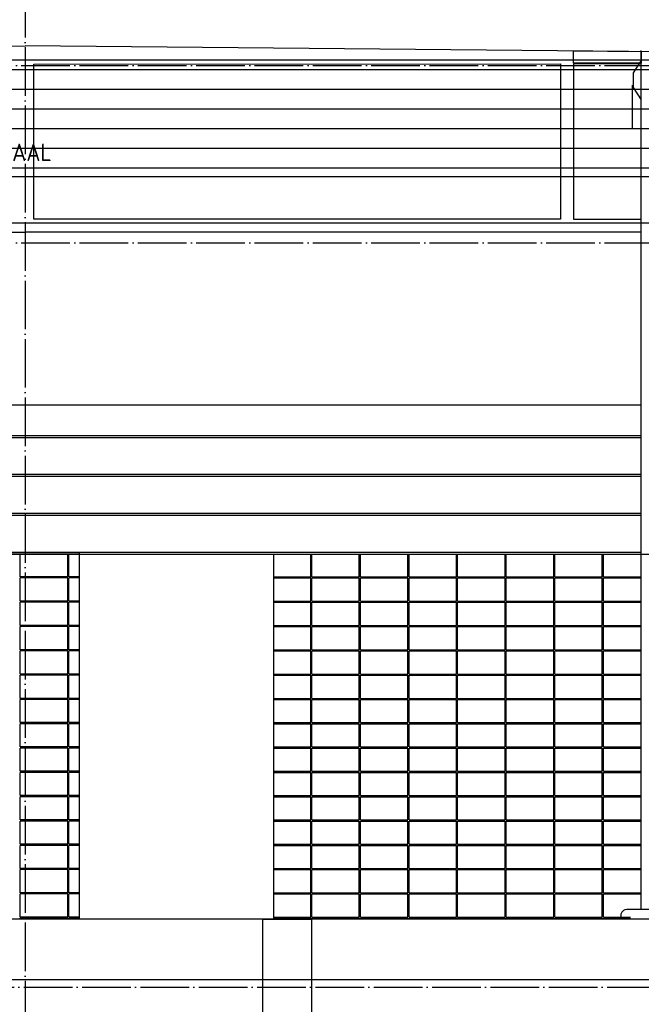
# Model space of a CAD drawing. Extents: x -37450 to 20409, y -12428 to 23550.
# Tile 23 of 55: x -20286 to -17088, y -7352 to -2288. Entities that reach past the tile are written whole.
import ezdxf

# ---------------------------------------------------------------- set-up
doc = ezdxf.new("R2010")
doc.units = 0
doc.header["$MEASUREMENT"] = 0
for name, pattern in [('DASHDOT', [300, 250, -25, 0, -25]), ('DASHED', [75, 50, -25]), ('DOT', [50, 0, -50])]:
    doc.linetypes.add(name, pattern=pattern)
for name, color, linetype in [('LAYER01', 7, 'CONTINUOUS'), ('LAYER107', 2, 'DOT'), ('LAYER23', 5, 'CONTINUOUS'), ('LAYER28', 1, 'CONTINUOUS'), ('LAYER56', 2, 'DASHED')]:
    doc.layers.add(name, color=color, linetype=linetype)
doc.styles.get("Standard").update_dxf_attribs({"font": 'isocp.shx'})

msp = doc.modelspace()

# ---------------------------------------------------------------- linework, layer by layer
at = {"layer": 'LAYER01', "color": 1, "linetype": 'DASHDOT'}
for p, q in [((-20258.25195, 4772.46895), (-20258.25195, -10757.59505)), ((-32582.25405, -2524.12605), (-3736.12745, -2524.12605)), ((-32582.25405, -3436.1252), (-3736.12745, -3436.1252)), ((-32582.25405, -5036.12635), (-3736.12745, -5036.12635)), ((-33169.5038, -7264.1266), (-4420.06415, -7264.1266))]:
    msp.add_line(p, q, dxfattribs=at)
at = {"layer": 'LAYER01', "color": 1, "linetype": 'Continuous'}
for p, q in [((-31269.4397, -2524.12605), (-20258.25195, -2422.1266)), ((-9270.0012, -2524.12605), (-20258.25195, -2422.1266)), ((-17436.5036, -2512.12635), (-17436.5036, -2448.25115)), ((-17436.5036, -2448.25115), (-17089.25325, -2452.3138)), ((-17089.25325, -2452.3138), (-17089.25325, -2512.12635)), ((-20213.25225, -2516.12455), (-17503.5034, -2514.96925)), ((-20213.25225, -2516.12455), (-17503.5034, -2514.96925)), ((-20213.25225, -3314.1247), (-20213.25225, -2516.12455)), ((-20213.25225, -3314.1247), (-20213.25225, -2516.12455)), ((-17503.5034, -2514.96925), (-17503.5034, -3314.1247)), ((-17503.5034, -2514.96925), (-17503.5034, -3314.1247)), ((-17503.5034, -2514.96925), (-17503.5034, -3314.1247)), ((-17089.25325, -2512.12635), (-17436.5036, -2512.12635)), ((-17436.5036, -2514.96925), (-17436.5036, -3314.1247)), ((-17436.5036, -2514.96925), (-17436.5036, -3314.1247)), ((-17089.25325, -2515.1251), (-17436.5036, -2514.96925)), ((-17089.25325, -3314.1247), (-17089.25325, -2515.1251)), ((-17134.25295, -2851.8297), (-17134.25295, -2625.1728)), ((-15136.37695, -3335.12535), (-37450, -3335.12535)), ((-17503.5034, -3314.1247), (-20213.25225, -3314.1247)), ((-17503.5034, -3314.1247), (-20213.25225, -3314.1247)), ((-17436.5036, -3314.1247), (-17089.25325, -3314.1247)), ((-23427.2537, -3381.1249), (-20258.25195, -3381.1249)), ((-17089.25325, -3381.1249), (-20258.25195, -3381.1249)), ((-17089.25325, -4270.1267), (-23427.2537, -4270.1267)), ((-17188.6902, -6877.845), (-17193.0664, -6888.0951)), ((-17180.8136, -6869.75175), (-17188.6902, -6877.845)), ((-17173.94105, -6866.00115), (-17180.8136, -6869.75175)), ((-17163.5025, -6864.1258), (-17173.94105, -6866.00115)), ((-17157.81405, -6864.1258), (-17163.5025, -6864.1258)), ((-16835.5026, -6864.1258), (-17157.81405, -6864.1258)), ((-17193.0664, -6888.0951), (-17193.5013, -6894.1246)), ((-17193.5013, -6894.1246), (-17193.5013, -6913.3438)), ((-15136.37695, -7225.12665), (-37450, -7225.12665))]:
    msp.add_line(p, q, dxfattribs=at)
at = {"layer": 'LAYER01', "color": 5, "linetype": 'Continuous'}
for p, q in [((-23427.2537, -4426.12455), (-17089.25325, -4426.12455)), ((-23427.2537, -4436.1252), (-17089.25325, -4436.1252)), ((-23427.2537, -4626.12495), (-17089.25325, -4626.12495)), ((-23427.2537, -4636.12555), (-17089.25325, -4636.12555)), ((-23427.2537, -4826.12535), (-17089.25325, -4826.12535)), ((-23427.2537, -4836.12595), (-17089.25325, -4836.12595)), ((-19980.5649, -5036.12635), (-23438.0661, -5036.12635)), ((-23427.2537, -5026.1257), (-17089.25325, -5026.1257)), ((-23427.2537, -5036.12635), (-17089.25325, -5036.12635)), ((-20283.25195, -5153.12655), (-20283.25195, -5036.12635)), ((-20039.25325, -5153.12655), (-20039.25325, -5036.12635)), ((-20033.2535, -5153.12655), (-20033.2535, -5036.12635)), ((-19980.5649, -5030.12655), (-19980.5649, -6913.3438)), ((-19980.5649, -5036.12635), (-18980.5649, -5036.12635)), ((-18980.5649, -5036.12635), (-18980.5649, -6913.3438)), ((-18980.5649, -5036.12635), (-18980.5649, -6913.3438)), ((-18980.5649, -5036.12635), (-17089.25325, -5036.12635)), ((-18789.2517, -5153.12655), (-18789.2517, -5036.12635)), ((-18783.25195, -5153.12655), (-18783.25195, -5036.12635)), ((-18539.25325, -5153.12655), (-18539.25325, -5036.12635)), ((-18533.2535, -5153.12655), (-18533.2535, -5036.12635)), ((-18289.2517, -5153.12655), (-18289.2517, -5036.12635)), ((-18283.25195, -5153.12655), (-18283.25195, -5036.12635)), ((-18039.25325, -5153.12655), (-18039.25325, -5036.12635)), ((-18033.25195, -5153.12655), (-18033.25195, -5036.12635)), ((-17789.25325, -5153.12655), (-17789.25325, -5036.12635)), ((-17783.25195, -5153.12655), (-17783.25195, -5036.12635)), ((-17539.25325, -5153.12655), (-17539.25325, -5036.12635)), ((-17533.25195, -5153.12655), (-17533.25195, -5036.12635)), ((-17289.2517, -5153.12655), (-17289.2517, -5036.12635)), ((-17283.25195, -5153.12655), (-17283.25195, -5036.12635)), ((-20039.25325, -5153.12655), (-20283.25195, -5153.12655)), ((-20283.25195, -5278.1254), (-20283.25195, -5159.1263)), ((-20039.25325, -5159.1263), (-20283.25195, -5159.1263)), ((-20039.25325, -5278.1254), (-20039.25325, -5159.1263)), ((-19980.5649, -5153.12655), (-20033.2535, -5153.12655)), ((-20033.2535, -5278.1254), (-20033.2535, -5159.1263)), ((-19980.5649, -5159.1263), (-20033.2535, -5159.1263)), ((-18980.5649, -5153.12655), (-18789.2517, -5153.12655)), ((-18980.5649, -5159.1263), (-18789.2517, -5159.1263)), ((-18789.2517, -5278.1254), (-18789.2517, -5159.1263)), ((-18783.25195, -5153.12655), (-18539.25325, -5153.12655)), ((-18783.25195, -5278.1254), (-18783.25195, -5159.1263)), ((-18783.25195, -5159.1263), (-18539.25325, -5159.1263)), ((-18539.25325, -5278.1254), (-18539.25325, -5159.1263)), ((-18533.2535, -5153.12655), (-18289.2517, -5153.12655)), ((-18533.2535, -5159.1263), (-18289.2517, -5159.1263)), ((-18533.2535, -5278.1254), (-18533.2535, -5159.1263)), ((-18289.2517, -5278.1254), (-18289.2517, -5159.1263)), ((-18283.25195, -5153.12655), (-18039.25325, -5153.12655)), ((-18283.25195, -5159.1263), (-18039.25325, -5159.1263)), ((-18283.25195, -5278.1254), (-18283.25195, -5159.1263)), ((-18039.25325, -5278.1254), (-18039.25325, -5159.1263)), ((-18033.25195, -5153.12655), (-17789.25325, -5153.12655)), ((-18033.25195, -5159.1263), (-17789.25325, -5159.1263)), ((-18033.25195, -5278.1254), (-18033.25195, -5159.1263)), ((-17789.25325, -5278.1254), (-17789.25325, -5159.1263)), ((-17783.25195, -5153.12655), (-17539.25325, -5153.12655)), ((-17783.25195, -5159.1263), (-17539.25325, -5159.1263)), ((-17783.25195, -5278.1254), (-17783.25195, -5159.1263)), ((-17539.25325, -5278.1254), (-17539.25325, -5159.1263)), ((-17533.25195, -5153.12655), (-17289.2517, -5153.12655)), ((-17533.25195, -5159.1263), (-17289.2517, -5159.1263)), ((-17533.25195, -5278.1254), (-17533.25195, -5159.1263)), ((-17289.2517, -5278.1254), (-17289.2517, -5159.1263)), ((-17283.25195, -5153.12655), (-17089.25325, -5153.12655)), ((-17283.25195, -5159.1263), (-17089.25325, -5159.1263)), ((-17283.25195, -5278.1254), (-17283.25195, -5159.1263)), ((-20039.25325, -5278.1254), (-20283.25195, -5278.1254)), ((-20283.25195, -5403.1246), (-20283.25195, -5284.1255)), ((-20039.25325, -5284.1255), (-20283.25195, -5284.1255)), ((-20039.25325, -5403.1246), (-20039.25325, -5284.1255)), ((-19980.5649, -5278.1254), (-20033.2535, -5278.1254)), ((-20033.2535, -5403.1246), (-20033.2535, -5284.1255)), ((-19980.5649, -5284.1255), (-20033.2535, -5284.1255)), ((-18980.5649, -5278.1254), (-18789.2517, -5278.1254)), ((-18980.5649, -5284.1255), (-18789.2517, -5284.1255)), ((-18789.2517, -5403.1246), (-18789.2517, -5284.1255)), ((-18783.25195, -5278.1254), (-18539.25325, -5278.1254)), ((-18783.25195, -5403.1246), (-18783.25195, -5284.1255)), ((-18783.25195, -5284.1255), (-18539.25325, -5284.1255)), ((-18539.25325, -5403.1246), (-18539.25325, -5284.1255)), ((-18533.2535, -5278.1254), (-18289.2517, -5278.1254)), ((-18533.2535, -5284.1255), (-18289.2517, -5284.1255)), ((-18533.2535, -5403.1246), (-18533.2535, -5284.1255)), ((-18289.2517, -5403.1246), (-18289.2517, -5284.1255)), ((-18283.25195, -5278.1254), (-18039.25325, -5278.1254)), ((-18283.25195, -5284.1255), (-18039.25325, -5284.1255)), ((-18283.25195, -5403.1246), (-18283.25195, -5284.1255)), ((-18039.25325, -5403.1246), (-18039.25325, -5284.1255)), ((-18033.25195, -5278.1254), (-17789.25325, -5278.1254)), ((-18033.25195, -5284.1255), (-17789.25325, -5284.1255)), ((-18033.25195, -5403.1246), (-18033.25195, -5284.1255)), ((-17789.25325, -5403.1246), (-17789.25325, -5284.1255)), ((-17783.25195, -5278.1254), (-17539.25325, -5278.1254)), ((-17783.25195, -5284.1255), (-17539.25325, -5284.1255)), ((-17783.25195, -5403.1246), (-17783.25195, -5284.1255)), ((-17539.25325, -5403.1246), (-17539.25325, -5284.1255)), ((-17533.25195, -5278.1254), (-17289.2517, -5278.1254)), ((-17533.25195, -5284.1255), (-17289.2517, -5284.1255)), ((-17533.25195, -5403.1246), (-17533.25195, -5284.1255)), ((-17289.2517, -5403.1246), (-17289.2517, -5284.1255)), ((-17283.25195, -5278.1254), (-17089.25325, -5278.1254)), ((-17283.25195, -5284.1255), (-17089.25325, -5284.1255)), ((-17283.25195, -5403.1246), (-17283.25195, -5284.1255)), ((-20039.25325, -5403.1246), (-20283.25195, -5403.1246)), ((-20283.25195, -5528.12615), (-20283.25195, -5409.12705)), ((-20039.25325, -5409.12705), (-20283.25195, -5409.12705)), ((-20039.25325, -5528.12615), (-20039.25325, -5409.12705)), ((-19980.5649, -5403.1246), (-20033.2535, -5403.1246)), ((-20033.2535, -5528.12615), (-20033.2535, -5409.12705)), ((-19980.5649, -5409.12705), (-20033.2535, -5409.12705)), ((-18980.5649, -5403.1246), (-18789.2517, -5403.1246)), ((-18980.5649, -5409.12705), (-18789.2517, -5409.12705)), ((-18789.2517, -5528.12615), (-18789.2517, -5409.12705)), ((-18783.25195, -5403.1246), (-18539.25325, -5403.1246)), ((-18783.25195, -5528.12615), (-18783.25195, -5409.12705)), ((-18783.25195, -5409.12705), (-18539.25325, -5409.12705)), ((-18539.25325, -5528.12615), (-18539.25325, -5409.12705)), ((-18533.2535, -5403.1246), (-18289.2517, -5403.1246)), ((-18533.2535, -5409.12705), (-18289.2517, -5409.12705)), ((-18533.2535, -5528.12615), (-18533.2535, -5409.12705)), ((-18289.2517, -5528.12615), (-18289.2517, -5409.12705)), ((-18283.25195, -5403.1246), (-18039.25325, -5403.1246)), ((-18283.25195, -5409.12705), (-18039.25325, -5409.12705)), ((-18283.25195, -5528.12615), (-18283.25195, -5409.12705)), ((-18039.25325, -5528.12615), (-18039.25325, -5409.12705)), ((-18033.25195, -5403.1246), (-17789.25325, -5403.1246)), ((-18033.25195, -5409.12705), (-17789.25325, -5409.12705)), ((-18033.25195, -5528.12615), (-18033.25195, -5409.12705)), ((-17789.25325, -5528.12615), (-17789.25325, -5409.12705)), ((-17783.25195, -5403.1246), (-17539.25325, -5403.1246)), ((-17783.25195, -5409.12705), (-17539.25325, -5409.12705)), ((-17783.25195, -5528.12615), (-17783.25195, -5409.12705)), ((-17539.25325, -5528.12615), (-17539.25325, -5409.12705)), ((-17533.25195, -5403.1246), (-17289.2517, -5403.1246)), ((-17533.25195, -5409.12705), (-17289.2517, -5409.12705)), ((-17533.25195, -5528.12615), (-17533.25195, -5409.12705)), ((-17289.2517, -5528.12615), (-17289.2517, -5409.12705)), ((-17283.25195, -5403.1246), (-17089.25325, -5403.1246)), ((-17283.25195, -5409.12705), (-17089.25325, -5409.12705)), ((-17283.25195, -5528.12615), (-17283.25195, -5409.12705)), ((-20039.25325, -5528.12615), (-20283.25195, -5528.12615)), ((-20283.25195, -5653.125), (-20283.25195, -5534.1259)), ((-20039.25325, -5534.1259), (-20283.25195, -5534.1259)), ((-20039.25325, -5653.125), (-20039.25325, -5534.1259)), ((-19980.5649, -5528.12615), (-20033.2535, -5528.12615)), ((-20033.2535, -5653.125), (-20033.2535, -5534.1259)), ((-19980.5649, -5534.1259), (-20033.2535, -5534.1259)), ((-18980.5649, -5528.12615), (-18789.2517, -5528.12615)), ((-18980.5649, -5534.1259), (-18789.2517, -5534.1259)), ((-18789.2517, -5653.125), (-18789.2517, -5534.1259)), ((-18783.25195, -5528.12615), (-18539.25325, -5528.12615)), ((-18783.25195, -5653.125), (-18783.25195, -5534.1259)), ((-18783.25195, -5534.1259), (-18539.25325, -5534.1259)), ((-18539.25325, -5653.125), (-18539.25325, -5534.1259)), ((-18533.2535, -5528.12615), (-18289.2517, -5528.12615)), ((-18533.2535, -5534.1259), (-18289.2517, -5534.1259)), ((-18533.2535, -5653.125), (-18533.2535, -5534.1259)), ((-18289.2517, -5653.125), (-18289.2517, -5534.1259)), ((-18283.25195, -5528.12615), (-18039.25325, -5528.12615)), ((-18283.25195, -5534.1259), (-18039.25325, -5534.1259)), ((-18283.25195, -5653.125), (-18283.25195, -5534.1259)), ((-18039.25325, -5653.125), (-18039.25325, -5534.1259)), ((-18033.25195, -5528.12615), (-17789.25325, -5528.12615)), ((-18033.25195, -5534.1259), (-17789.25325, -5534.1259)), ((-18033.25195, -5653.125), (-18033.25195, -5534.1259)), ((-17789.25325, -5653.125), (-17789.25325, -5534.1259)), ((-17783.25195, -5528.12615), (-17539.25325, -5528.12615)), ((-17783.25195, -5534.1259), (-17539.25325, -5534.1259)), ((-17783.25195, -5653.125), (-17783.25195, -5534.1259)), ((-17539.25325, -5653.125), (-17539.25325, -5534.1259)), ((-17533.25195, -5528.12615), (-17289.2517, -5528.12615)), ((-17533.25195, -5534.1259), (-17289.2517, -5534.1259)), ((-17533.25195, -5653.125), (-17533.25195, -5534.1259)), ((-17289.2517, -5653.125), (-17289.2517, -5534.1259)), ((-17283.25195, -5528.12615), (-17089.25325, -5528.12615)), ((-17283.25195, -5534.1259), (-17089.25325, -5534.1259)), ((-17283.25195, -5653.125), (-17283.25195, -5534.1259)), ((-20039.25325, -5653.125), (-20283.25195, -5653.125)), ((-20283.25195, -5778.12655), (-20283.25195, -5659.12515)), ((-20039.25325, -5659.12515), (-20283.25195, -5659.12515)), ((-20039.25325, -5778.12655), (-20039.25325, -5659.12515)), ((-19980.5649, -5653.125), (-20033.2535, -5653.125)), ((-20033.2535, -5778.12655), (-20033.2535, -5659.12515)), ((-19980.5649, -5659.12515), (-20033.2535, -5659.12515)), ((-18980.5649, -5653.125), (-18789.2517, -5653.125)), ((-18980.5649, -5659.12515), (-18789.2517, -5659.12515)), ((-18789.2517, -5778.12655), (-18789.2517, -5659.12515)), ((-18783.25195, -5653.125), (-18539.25325, -5653.125)), ((-18783.25195, -5778.12655), (-18783.25195, -5659.12515)), ((-18783.25195, -5659.12515), (-18539.25325, -5659.12515)), ((-18539.25325, -5778.12655), (-18539.25325, -5659.12515)), ((-18533.2535, -5653.125), (-18289.2517, -5653.125)), ((-18533.2535, -5659.12515), (-18289.2517, -5659.12515)), ((-18533.2535, -5778.12655), (-18533.2535, -5659.12515)), ((-18289.2517, -5778.12655), (-18289.2517, -5659.12515)), ((-18283.25195, -5653.125), (-18039.25325, -5653.125)), ((-18283.25195, -5659.12515), (-18039.25325, -5659.12515)), ((-18283.25195, -5778.12655), (-18283.25195, -5659.12515)), ((-18039.25325, -5778.12655), (-18039.25325, -5659.12515)), ((-18033.25195, -5653.125), (-17789.25325, -5653.125)), ((-18033.25195, -5659.12515), (-17789.25325, -5659.12515)), ((-18033.25195, -5778.12655), (-18033.25195, -5659.12515)), ((-17789.25325, -5778.12655), (-17789.25325, -5659.12515)), ((-17783.25195, -5653.125), (-17539.25325, -5653.125)), ((-17783.25195, -5659.12515), (-17539.25325, -5659.12515)), ((-17783.25195, -5778.12655), (-17783.25195, -5659.12515)), ((-17539.25325, -5778.12655), (-17539.25325, -5659.12515)), ((-17533.25195, -5653.125), (-17289.2517, -5653.125)), ((-17533.25195, -5659.12515), (-17289.2517, -5659.12515)), ((-17533.25195, -5778.12655), (-17533.25195, -5659.12515)), ((-17289.2517, -5778.12655), (-17289.2517, -5659.12515)), ((-17283.25195, -5653.125), (-17089.25325, -5653.125)), ((-17283.25195, -5659.12515), (-17089.25325, -5659.12515)), ((-17283.25195, -5778.12655), (-17283.25195, -5659.12515)), ((-20039.25325, -5778.12655), (-20283.25195, -5778.12655)), ((-20283.25195, -5903.12575), (-20283.25195, -5784.12665)), ((-20039.25325, -5784.12665), (-20283.25195, -5784.12665)), ((-20039.25325, -5903.12575), (-20039.25325, -5784.12665)), ((-19980.5649, -5778.12655), (-20033.2535, -5778.12655)), ((-20033.2535, -5903.12575), (-20033.2535, -5784.12665)), ((-19980.5649, -5784.12665), (-20033.2535, -5784.12665)), ((-18980.5649, -5778.12655), (-18789.2517, -5778.12655)), ((-18980.5649, -5784.12665), (-18789.2517, -5784.12665)), ((-18789.2517, -5903.12575), (-18789.2517, -5784.12665)), ((-18783.25195, -5778.12655), (-18539.25325, -5778.12655)), ((-18783.25195, -5903.12575), (-18783.25195, -5784.12665)), ((-18783.25195, -5784.12665), (-18539.25325, -5784.12665)), ((-18539.25325, -5903.12575), (-18539.25325, -5784.12665)), ((-18533.2535, -5778.12655), (-18289.2517, -5778.12655)), ((-18533.2535, -5784.12665), (-18289.2517, -5784.12665)), ((-18533.2535, -5903.12575), (-18533.2535, -5784.12665)), ((-18289.2517, -5903.12575), (-18289.2517, -5784.12665)), ((-18283.25195, -5778.12655), (-18039.25325, -5778.12655)), ((-18283.25195, -5784.12665), (-18039.25325, -5784.12665)), ((-18283.25195, -5903.12575), (-18283.25195, -5784.12665)), ((-18039.25325, -5903.12575), (-18039.25325, -5784.12665)), ((-18033.25195, -5778.12655), (-17789.25325, -5778.12655)), ((-18033.25195, -5784.12665), (-17789.25325, -5784.12665)), ((-18033.25195, -5903.12575), (-18033.25195, -5784.12665)), ((-17789.25325, -5903.12575), (-17789.25325, -5784.12665)), ((-17783.25195, -5778.12655), (-17539.25325, -5778.12655)), ((-17783.25195, -5784.12665), (-17539.25325, -5784.12665)), ((-17783.25195, -5903.12575), (-17783.25195, -5784.12665)), ((-17539.25325, -5903.12575), (-17539.25325, -5784.12665)), ((-17533.25195, -5778.12655), (-17289.2517, -5778.12655)), ((-17533.25195, -5784.12665), (-17289.2517, -5784.12665)), ((-17533.25195, -5903.12575), (-17533.25195, -5784.12665)), ((-17289.2517, -5903.12575), (-17289.2517, -5784.12665)), ((-17283.25195, -5778.12655), (-17089.25325, -5778.12655)), ((-17283.25195, -5784.12665), (-17089.25325, -5784.12665)), ((-17283.25195, -5903.12575), (-17283.25195, -5784.12665)), ((-20039.25325, -5903.12575), (-20283.25195, -5903.12575)), ((-20283.25195, -6028.1246), (-20283.25195, -5909.1255)), ((-20039.25325, -5909.1255), (-20283.25195, -5909.1255)), ((-20039.25325, -6028.1246), (-20039.25325, -5909.1255)), ((-19980.5649, -5903.12575), (-20033.2535, -5903.12575)), ((-20033.2535, -6028.1246), (-20033.2535, -5909.1255)), ((-19980.5649, -5909.1255), (-20033.2535, -5909.1255)), ((-18980.5649, -5903.12575), (-18789.2517, -5903.12575)), ((-18980.5649, -5909.1255), (-18789.2517, -5909.1255)), ((-18789.2517, -6028.1246), (-18789.2517, -5909.1255)), ((-18783.25195, -5903.12575), (-18539.25325, -5903.12575)), ((-18783.25195, -6028.1246), (-18783.25195, -5909.1255)), ((-18783.25195, -5909.1255), (-18539.25325, -5909.1255)), ((-18539.25325, -6028.1246), (-18539.25325, -5909.1255)), ((-18533.2535, -5903.12575), (-18289.2517, -5903.12575)), ((-18533.2535, -5909.1255), (-18289.2517, -5909.1255)), ((-18533.2535, -6028.1246), (-18533.2535, -5909.1255)), ((-18289.2517, -6028.1246), (-18289.2517, -5909.1255)), ((-18283.25195, -5903.12575), (-18039.25325, -5903.12575)), ((-18283.25195, -5909.1255), (-18039.25325, -5909.1255)), ((-18283.25195, -6028.1246), (-18283.25195, -5909.1255)), ((-18039.25325, -6028.1246), (-18039.25325, -5909.1255)), ((-18033.25195, -5903.12575), (-17789.25325, -5903.12575)), ((-18033.25195, -5909.1255), (-17789.25325, -5909.1255)), ((-18033.25195, -6028.1246), (-18033.25195, -5909.1255)), ((-17789.25325, -6028.1246), (-17789.25325, -5909.1255)), ((-17783.25195, -5903.12575), (-17539.25325, -5903.12575)), ((-17783.25195, -5909.1255), (-17539.25325, -5909.1255)), ((-17783.25195, -6028.1246), (-17783.25195, -5909.1255)), ((-17539.25325, -6028.1246), (-17539.25325, -5909.1255)), ((-17533.25195, -5903.12575), (-17289.2517, -5903.12575)), ((-17533.25195, -5909.1255), (-17289.2517, -5909.1255)), ((-17533.25195, -6028.1246), (-17533.25195, -5909.1255)), ((-17289.2517, -6028.1246), (-17289.2517, -5909.1255)), ((-17283.25195, -5903.12575), (-17089.25325, -5903.12575)), ((-17283.25195, -5909.1255), (-17089.25325, -5909.1255)), ((-17283.25195, -6028.1246), (-17283.25195, -5909.1255)), ((-20039.25325, -6028.1246), (-20283.25195, -6028.1246)), ((-20283.25195, -6153.12615), (-20283.25195, -6034.12475)), ((-20039.25325, -6034.12475), (-20283.25195, -6034.12475)), ((-20039.25325, -6153.12615), (-20039.25325, -6034.12475)), ((-19980.5649, -6028.1246), (-20033.2535, -6028.1246)), ((-20033.2535, -6153.12615), (-20033.2535, -6034.12475)), ((-19980.5649, -6034.12475), (-20033.2535, -6034.12475)), ((-18980.5649, -6028.1246), (-18789.2517, -6028.1246)), ((-18980.5649, -6034.12475), (-18789.2517, -6034.12475)), ((-18789.2517, -6153.12615), (-18789.2517, -6034.12475)), ((-18783.25195, -6028.1246), (-18539.25325, -6028.1246)), ((-18783.25195, -6153.12615), (-18783.25195, -6034.12475)), ((-18783.25195, -6034.12475), (-18539.25325, -6034.12475)), ((-18539.25325, -6153.12615), (-18539.25325, -6034.12475)), ((-18533.2535, -6028.1246), (-18289.2517, -6028.1246)), ((-18533.2535, -6034.12475), (-18289.2517, -6034.12475)), ((-18533.2535, -6153.12615), (-18533.2535, -6034.12475)), ((-18289.2517, -6153.12615), (-18289.2517, -6034.12475)), ((-18283.25195, -6028.1246), (-18039.25325, -6028.1246)), ((-18283.25195, -6034.12475), (-18039.25325, -6034.12475)), ((-18283.25195, -6153.12615), (-18283.25195, -6034.12475)), ((-18039.25325, -6153.12615), (-18039.25325, -6034.12475)), ((-18033.25195, -6028.1246), (-17789.25325, -6028.1246)), ((-18033.25195, -6034.12475), (-17789.25325, -6034.12475)), ((-18033.25195, -6153.12615), (-18033.25195, -6034.12475)), ((-17789.25325, -6153.12615), (-17789.25325, -6034.12475)), ((-17783.25195, -6028.1246), (-17539.25325, -6028.1246)), ((-17783.25195, -6034.12475), (-17539.25325, -6034.12475)), ((-17783.25195, -6153.12615), (-17783.25195, -6034.12475)), ((-17539.25325, -6153.12615), (-17539.25325, -6034.12475)), ((-17533.25195, -6028.1246), (-17289.2517, -6028.1246)), ((-17533.25195, -6034.12475), (-17289.2517, -6034.12475)), ((-17533.25195, -6153.12615), (-17533.25195, -6034.12475)), ((-17289.2517, -6153.12615), (-17289.2517, -6034.12475)), ((-17283.25195, -6028.1246), (-17089.25325, -6028.1246)), ((-17283.25195, -6034.12475), (-17089.25325, -6034.12475)), ((-17283.25195, -6153.12615), (-17283.25195, -6034.12475)), ((-20039.25325, -6153.12615), (-20283.25195, -6153.12615)), ((-20283.25195, -6278.1254), (-20283.25195, -6159.1263)), ((-20039.25325, -6159.1263), (-20283.25195, -6159.1263)), ((-20039.25325, -6278.1254), (-20039.25325, -6159.1263)), ((-19980.5649, -6153.12615), (-20033.2535, -6153.12615)), ((-20033.2535, -6278.1254), (-20033.2535, -6159.1263)), ((-19980.5649, -6159.1263), (-20033.2535, -6159.1263)), ((-18980.5649, -6153.12615), (-18789.2517, -6153.12615)), ((-18980.5649, -6159.1263), (-18789.2517, -6159.1263)), ((-18789.2517, -6278.1254), (-18789.2517, -6159.1263)), ((-18783.25195, -6153.12615), (-18539.25325, -6153.12615)), ((-18783.25195, -6278.1254), (-18783.25195, -6159.1263)), ((-18783.25195, -6159.1263), (-18539.25325, -6159.1263)), ((-18539.25325, -6278.1254), (-18539.25325, -6159.1263)), ((-18533.2535, -6153.12615), (-18289.2517, -6153.12615)), ((-18533.2535, -6159.1263), (-18289.2517, -6159.1263)), ((-18533.2535, -6278.1254), (-18533.2535, -6159.1263)), ((-18289.2517, -6278.1254), (-18289.2517, -6159.1263)), ((-18283.25195, -6153.12615), (-18039.25325, -6153.12615)), ((-18283.25195, -6159.1263), (-18039.25325, -6159.1263)), ((-18283.25195, -6278.1254), (-18283.25195, -6159.1263)), ((-18039.25325, -6278.1254), (-18039.25325, -6159.1263)), ((-18033.25195, -6153.12615), (-17789.25325, -6153.12615)), ((-18033.25195, -6159.1263), (-17789.25325, -6159.1263)), ((-18033.25195, -6278.1254), (-18033.25195, -6159.1263)), ((-17789.25325, -6278.1254), (-17789.25325, -6159.1263)), ((-17783.25195, -6153.12615), (-17539.25325, -6153.12615)), ((-17783.25195, -6159.1263), (-17539.25325, -6159.1263)), ((-17783.25195, -6278.1254), (-17783.25195, -6159.1263)), ((-17539.25325, -6278.1254), (-17539.25325, -6159.1263)), ((-17533.25195, -6153.12615), (-17289.2517, -6153.12615)), ((-17533.25195, -6159.1263), (-17289.2517, -6159.1263)), ((-17533.25195, -6278.1254), (-17533.25195, -6159.1263)), ((-17289.2517, -6278.1254), (-17289.2517, -6159.1263)), ((-17283.25195, -6153.12615), (-17089.25325, -6153.12615)), ((-17283.25195, -6159.1263), (-17089.25325, -6159.1263)), ((-17283.25195, -6278.1254), (-17283.25195, -6159.1263)), ((-20039.25325, -6278.1254), (-20283.25195, -6278.1254)), ((-19980.5649, -6278.1254), (-20033.2535, -6278.1254)), ((-18980.5649, -6278.1254), (-18789.2517, -6278.1254)), ((-18783.25195, -6278.1254), (-18539.25325, -6278.1254)), ((-18533.2535, -6278.1254), (-18289.2517, -6278.1254)), ((-18283.25195, -6278.1254), (-18039.25325, -6278.1254)), ((-18033.25195, -6278.1254), (-17789.25325, -6278.1254)), ((-17783.25195, -6278.1254), (-17539.25325, -6278.1254)), ((-17533.25195, -6278.1254), (-17289.2517, -6278.1254)), ((-17283.25195, -6278.1254), (-17089.25325, -6278.1254)), ((-20283.25195, -6403.12655), (-20283.25195, -6284.12515)), ((-20039.25325, -6284.12515), (-20283.25195, -6284.12515)), ((-20039.25325, -6403.12655), (-20039.25325, -6284.12515)), ((-20033.2535, -6403.12655), (-20033.2535, -6284.12515)), ((-19980.5649, -6284.12515), (-20033.2535, -6284.12515)), ((-18980.5649, -6284.12515), (-18789.2517, -6284.12515)), ((-18789.2517, -6403.12655), (-18789.2517, -6284.12515)), ((-18783.25195, -6403.12655), (-18783.25195, -6284.12515)), ((-18783.25195, -6284.12515), (-18539.25325, -6284.12515)), ((-18539.25325, -6403.12655), (-18539.25325, -6284.12515)), ((-18533.2535, -6284.12515), (-18289.2517, -6284.12515)), ((-18533.2535, -6403.12655), (-18533.2535, -6284.12515)), ((-18289.2517, -6403.12655), (-18289.2517, -6284.12515)), ((-18283.25195, -6284.12515), (-18039.25325, -6284.12515)), ((-18283.25195, -6403.12655), (-18283.25195, -6284.12515)), ((-18039.25325, -6403.12655), (-18039.25325, -6284.12515)), ((-18033.25195, -6284.12515), (-17789.25325, -6284.12515)), ((-18033.25195, -6403.12655), (-18033.25195, -6284.12515)), ((-17789.25325, -6403.12655), (-17789.25325, -6284.12515)), ((-17783.25195, -6284.12515), (-17539.25325, -6284.12515)), ((-17783.25195, -6403.12655), (-17783.25195, -6284.12515)), ((-17539.25325, -6403.12655), (-17539.25325, -6284.12515)), ((-17533.25195, -6284.12515), (-17289.2517, -6284.12515)), ((-17533.25195, -6403.12655), (-17533.25195, -6284.12515)), ((-17289.2517, -6403.12655), (-17289.2517, -6284.12515)), ((-17283.25195, -6284.12515), (-17089.25325, -6284.12515)), ((-17283.25195, -6403.12655), (-17283.25195, -6284.12515)), ((-20039.25325, -6403.12655), (-20283.25195, -6403.12655)), ((-20283.25195, -6528.12575), (-20283.25195, -6409.12705)), ((-20039.25325, -6409.12705), (-20283.25195, -6409.12705)), ((-20039.25325, -6528.12575), (-20039.25325, -6409.12705)), ((-19980.5649, -6403.12655), (-20033.2535, -6403.12655)), ((-20033.2535, -6528.12575), (-20033.2535, -6409.12705)), ((-19980.5649, -6409.12705), (-20033.2535, -6409.12705)), ((-18980.5649, -6403.12655), (-18789.2517, -6403.12655)), ((-18980.5649, -6409.12705), (-18789.2517, -6409.12705)), ((-18789.2517, -6528.12575), (-18789.2517, -6409.12705)), ((-18783.25195, -6403.12655), (-18539.25325, -6403.12655)), ((-18783.25195, -6528.12575), (-18783.25195, -6409.12705)), ((-18783.25195, -6409.12705), (-18539.25325, -6409.12705)), ((-18539.25325, -6528.12575), (-18539.25325, -6409.12705)), ((-18533.2535, -6403.12655), (-18289.2517, -6403.12655)), ((-18533.2535, -6409.12705), (-18289.2517, -6409.12705)), ((-18533.2535, -6528.12575), (-18533.2535, -6409.12705)), ((-18289.2517, -6528.12575), (-18289.2517, -6409.12705)), ((-18283.25195, -6403.12655), (-18039.25325, -6403.12655)), ((-18283.25195, -6409.12705), (-18039.25325, -6409.12705)), ((-18283.25195, -6528.12575), (-18283.25195, -6409.12705)), ((-18039.25325, -6528.12575), (-18039.25325, -6409.12705)), ((-18033.25195, -6403.12655), (-17789.25325, -6403.12655)), ((-18033.25195, -6409.12705), (-17789.25325, -6409.12705)), ((-18033.25195, -6528.12575), (-18033.25195, -6409.12705)), ((-17789.25325, -6528.12575), (-17789.25325, -6409.12705)), ((-17783.25195, -6403.12655), (-17539.25325, -6403.12655)), ((-17783.25195, -6409.12705), (-17539.25325, -6409.12705)), ((-17783.25195, -6528.12575), (-17783.25195, -6409.12705)), ((-17539.25325, -6528.12575), (-17539.25325, -6409.12705)), ((-17533.25195, -6403.12655), (-17289.2517, -6403.12655)), ((-17533.25195, -6409.12705), (-17289.2517, -6409.12705)), ((-17533.25195, -6528.12575), (-17533.25195, -6409.12705)), ((-17289.2517, -6528.12575), (-17289.2517, -6409.12705)), ((-17283.25195, -6403.12655), (-17089.25325, -6403.12655)), ((-17283.25195, -6409.12705), (-17089.25325, -6409.12705)), ((-17283.25195, -6528.12575), (-17283.25195, -6409.12705)), ((-20039.25325, -6528.12575), (-20283.25195, -6528.12575)), ((-19980.5649, -6528.12575), (-20033.2535, -6528.12575)), ((-18980.5649, -6528.12575), (-18789.2517, -6528.12575)), ((-18783.25195, -6528.12575), (-18539.25325, -6528.12575)), ((-18533.2535, -6528.12575), (-18289.2517, -6528.12575)), ((-18283.25195, -6528.12575), (-18039.25325, -6528.12575)), ((-18033.25195, -6528.12575), (-17789.25325, -6528.12575)), ((-17783.25195, -6528.12575), (-17539.25325, -6528.12575)), ((-17533.25195, -6528.12575), (-17289.2517, -6528.12575)), ((-17283.25195, -6528.12575), (-17089.25325, -6528.12575)), ((-20283.25195, -6653.125), (-20283.25195, -6534.1255)), ((-20039.25325, -6534.1255), (-20283.25195, -6534.1255)), ((-20039.25325, -6653.125), (-20039.25325, -6534.1255)), ((-20033.2535, -6653.125), (-20033.2535, -6534.1255)), ((-19980.5649, -6534.1255), (-20033.2535, -6534.1255)), ((-18980.5649, -6534.1255), (-18789.2517, -6534.1255)), ((-18789.2517, -6653.125), (-18789.2517, -6534.1255)), ((-18783.25195, -6653.125), (-18783.25195, -6534.1255)), ((-18783.25195, -6534.1255), (-18539.25325, -6534.1255)), ((-18539.25325, -6653.125), (-18539.25325, -6534.1255)), ((-18533.2535, -6534.1255), (-18289.2517, -6534.1255)), ((-18533.2535, -6653.125), (-18533.2535, -6534.1255)), ((-18289.2517, -6653.125), (-18289.2517, -6534.1255)), ((-18283.25195, -6534.1255), (-18039.25325, -6534.1255)), ((-18283.25195, -6653.125), (-18283.25195, -6534.1255)), ((-18039.25325, -6653.125), (-18039.25325, -6534.1255)), ((-18033.25195, -6534.1255), (-17789.25325, -6534.1255)), ((-18033.25195, -6653.125), (-18033.25195, -6534.1255)), ((-17789.25325, -6653.125), (-17789.25325, -6534.1255)), ((-17783.25195, -6534.1255), (-17539.25325, -6534.1255)), ((-17783.25195, -6653.125), (-17783.25195, -6534.1255)), ((-17539.25325, -6653.125), (-17539.25325, -6534.1255)), ((-17533.25195, -6534.1255), (-17289.2517, -6534.1255)), ((-17533.25195, -6653.125), (-17533.25195, -6534.1255)), ((-17289.2517, -6653.125), (-17289.2517, -6534.1255)), ((-17283.25195, -6534.1255), (-17089.25325, -6534.1255)), ((-17283.25195, -6653.125), (-17283.25195, -6534.1255)), ((-20039.25325, -6653.125), (-20283.25195, -6653.125)), ((-20283.25195, -6778.12655), (-20283.25195, -6659.12475)), ((-20039.25325, -6659.12475), (-20283.25195, -6659.12475)), ((-20039.25325, -6778.12655), (-20039.25325, -6659.12475)), ((-19980.5649, -6653.125), (-20033.2535, -6653.125)), ((-20033.2535, -6778.12655), (-20033.2535, -6659.12475)), ((-19980.5649, -6659.12475), (-20033.2535, -6659.12475)), ((-18980.5649, -6653.125), (-18789.2517, -6653.125)), ((-18980.5649, -6659.12475), (-18789.2517, -6659.12475)), ((-18789.2517, -6778.12655), (-18789.2517, -6659.12475)), ((-18783.25195, -6653.125), (-18539.25325, -6653.125)), ((-18783.25195, -6778.12655), (-18783.25195, -6659.12475)), ((-18783.25195, -6659.12475), (-18539.25325, -6659.12475)), ((-18539.25325, -6778.12655), (-18539.25325, -6659.12475)), ((-18533.2535, -6653.125), (-18289.2517, -6653.125)), ((-18533.2535, -6659.12475), (-18289.2517, -6659.12475)), ((-18533.2535, -6778.12655), (-18533.2535, -6659.12475)), ((-18289.2517, -6778.12655), (-18289.2517, -6659.12475)), ((-18283.25195, -6653.125), (-18039.25325, -6653.125)), ((-18283.25195, -6659.12475), (-18039.25325, -6659.12475)), ((-18283.25195, -6778.12655), (-18283.25195, -6659.12475)), ((-18039.25325, -6778.12655), (-18039.25325, -6659.12475)), ((-18033.25195, -6653.125), (-17789.25325, -6653.125)), ((-18033.25195, -6659.12475), (-17789.25325, -6659.12475)), ((-18033.25195, -6778.12655), (-18033.25195, -6659.12475)), ((-17789.25325, -6778.12655), (-17789.25325, -6659.12475)), ((-17783.25195, -6653.125), (-17539.25325, -6653.125)), ((-17783.25195, -6659.12475), (-17539.25325, -6659.12475)), ((-17783.25195, -6778.12655), (-17783.25195, -6659.12475)), ((-17539.25325, -6778.12655), (-17539.25325, -6659.12475)), ((-17533.25195, -6653.125), (-17289.2517, -6653.125)), ((-17533.25195, -6659.12475), (-17289.2517, -6659.12475)), ((-17533.25195, -6778.12655), (-17533.25195, -6659.12475)), ((-17289.2517, -6778.12655), (-17289.2517, -6659.12475)), ((-17283.25195, -6653.125), (-17089.25325, -6653.125)), ((-17283.25195, -6659.12475), (-17089.25325, -6659.12475)), ((-17283.25195, -6778.12655), (-17283.25195, -6659.12475)), ((-20039.25325, -6778.12655), (-20283.25195, -6778.12655)), ((-20283.25195, -6903.12575), (-20283.25195, -6784.1263)), ((-20039.25325, -6784.1263), (-20283.25195, -6784.1263)), ((-20039.25325, -6903.12575), (-20039.25325, -6784.1263)), ((-19980.5649, -6778.12655), (-20033.2535, -6778.12655)), ((-20033.2535, -6903.12575), (-20033.2535, -6784.1263)), ((-19980.5649, -6784.1263), (-20033.2535, -6784.1263)), ((-18980.5649, -6778.12655), (-18789.2517, -6778.12655)), ((-18980.5649, -6784.1263), (-18789.2517, -6784.1263)), ((-18789.2517, -6903.12575), (-18789.2517, -6784.1263)), ((-18783.25195, -6778.12655), (-18539.25325, -6778.12655)), ((-18783.25195, -6903.12575), (-18783.25195, -6784.1263)), ((-18783.25195, -6784.1263), (-18539.25325, -6784.1263)), ((-18539.25325, -6903.12575), (-18539.25325, -6784.1263)), ((-18533.2535, -6778.12655), (-18289.2517, -6778.12655)), ((-18533.2535, -6784.1263), (-18289.2517, -6784.1263)), ((-18533.2535, -6903.12575), (-18533.2535, -6784.1263)), ((-18289.2517, -6903.12575), (-18289.2517, -6784.1263)), ((-18283.25195, -6778.12655), (-18039.25325, -6778.12655)), ((-18283.25195, -6784.1263), (-18039.25325, -6784.1263)), ((-18283.25195, -6903.12575), (-18283.25195, -6784.1263)), ((-18039.25325, -6903.12575), (-18039.25325, -6784.1263)), ((-18033.25195, -6778.12655), (-17789.25325, -6778.12655)), ((-18033.25195, -6784.1263), (-17789.25325, -6784.1263)), ((-18033.25195, -6903.12575), (-18033.25195, -6784.1263)), ((-17789.25325, -6903.12575), (-17789.25325, -6784.1263)), ((-17783.25195, -6778.12655), (-17539.25325, -6778.12655)), ((-17783.25195, -6784.1263), (-17539.25325, -6784.1263)), ((-17783.25195, -6903.12575), (-17783.25195, -6784.1263)), ((-17539.25325, -6903.12575), (-17539.25325, -6784.1263)), ((-17533.25195, -6778.12655), (-17289.2517, -6778.12655)), ((-17533.25195, -6784.1263), (-17289.2517, -6784.1263)), ((-17533.25195, -6903.12575), (-17533.25195, -6784.1263)), ((-17289.2517, -6903.12575), (-17289.2517, -6784.1263)), ((-17283.25195, -6778.12655), (-17089.25325, -6778.12655)), ((-17283.25195, -6784.1263), (-17089.25325, -6784.1263)), ((-17283.25195, -6903.12575), (-17283.25195, -6784.1263)), ((-12747.6898, -6914.1258), (-28195.44065, -6914.1258)), ((-20039.25325, -6903.12575), (-20283.25195, -6903.12575)), ((-20283.25195, -6911.3449), (-20283.25195, -6909.1255)), ((-20039.25325, -6909.1255), (-20283.25195, -6909.1255)), ((-20039.25325, -6911.3449), (-20039.25325, -6909.1255)), ((-19980.5649, -6903.12575), (-20033.2535, -6903.12575)), ((-20033.2535, -6911.3449), (-20033.2535, -6909.1255)), ((-19980.5649, -6909.1255), (-20033.2535, -6909.1255)), ((-18980.5649, -6903.12575), (-18789.2517, -6903.12575)), ((-18980.5649, -6909.1255), (-18789.2517, -6909.1255)), ((-18789.2517, -6911.3449), (-18789.2517, -6909.1255)), ((-18783.25195, -6903.12575), (-18539.25325, -6903.12575)), ((-18783.25195, -6911.3449), (-18783.25195, -6909.1255)), ((-18783.25195, -6909.1255), (-18539.25325, -6909.1255)), ((-18539.25325, -6911.3449), (-18539.25325, -6909.1255)), ((-18533.2535, -6903.12575), (-18289.2517, -6903.12575)), ((-18533.2535, -6909.1255), (-18289.2517, -6909.1255)), ((-18533.2535, -6911.3449), (-18533.2535, -6909.1255)), ((-18289.2517, -6911.3449), (-18289.2517, -6909.1255)), ((-18283.25195, -6903.12575), (-18039.25325, -6903.12575)), ((-18283.25195, -6909.1255), (-18039.25325, -6909.1255)), ((-18283.25195, -6911.3449), (-18283.25195, -6909.1255)), ((-18039.25325, -6911.3449), (-18039.25325, -6909.1255)), ((-18033.25195, -6903.12575), (-17789.25325, -6903.12575)), ((-18033.25195, -6909.1255), (-17789.25325, -6909.1255)), ((-18033.25195, -6911.3449), (-18033.25195, -6909.1255)), ((-17789.25325, -6911.3449), (-17789.25325, -6909.1255)), ((-17783.25195, -6903.12575), (-17539.25325, -6903.12575)), ((-17783.25195, -6909.1255), (-17539.25325, -6909.1255)), ((-17783.25195, -6911.3449), (-17783.25195, -6909.1255)), ((-17539.25325, -6911.3449), (-17539.25325, -6909.1255)), ((-17533.25195, -6903.12575), (-17289.2517, -6903.12575)), ((-17533.25195, -6909.1255), (-17289.2517, -6909.1255)), ((-17533.25195, -6911.3449), (-17533.25195, -6909.1255)), ((-17289.2517, -6911.3449), (-17289.2517, -6909.1255)), ((-17283.25195, -6903.12575), (-17143.5013, -6903.12575)), ((-17283.25195, -6909.1255), (-17143.5013, -6909.1255)), ((-17283.25195, -6911.3449), (-17283.25195, -6909.1255))]:
    msp.add_line(p, q, dxfattribs=at)
at = {"layer": 'LAYER23', "color": 7, "linetype": 'Continuous'}
for p, q in [((-19035.5652, -7439.1258), (-19035.5652, -6914.1258)), ((-19035.5652, -6914.1258), (-18785.5652, -6914.1258)), ((-18785.5652, -6914.1258), (-18785.5652, -7439.1258))]:
    msp.add_line(p, q, dxfattribs=at)
at = {"layer": 'LAYER28', "color": 1, "linetype": 'Continuous'}
msp.add_line((-17089.25325, -6864.1258), (-17089.25325, -2446.126), dxfattribs=at)
at = {"layer": 'LAYER56', "color": 1, "linetype": 'Continuous'}
for p, q in [((-30420.5658, -2494.1244), (-9892.00285, -2494.1244)), ((-17128.775, -2561.0527), (-17087.73345, -2497.16015)), ((-17128.775, -2637.1971), (-17128.775, -2561.0527)), ((-17087.73345, -2701.08965), (-17128.775, -2637.1971)), ((-30420.5658, -3094.12575), (-9892.00285, -3094.12575))]:
    msp.add_line(p, q, dxfattribs=at)
at = {"layer": 'LAYER56', "color": 3, "linetype": 'Continuous'}
for p, q in [((-9556.25305, -2546.19295), (-30782.81555, -2546.19045)), ((-9556.25305, -2647.2595), (-30782.81555, -2647.25705)), ((-9556.25305, -2748.3261), (-30782.81555, -2748.32365)), ((-9556.25305, -2849.3927), (-30782.81555, -2849.3902)), ((-9556.25305, -2950.4568), (-30782.81555, -2950.4568)), ((-9556.25305, -3051.5234), (-30782.81555, -3051.5234))]:
    msp.add_line(p, q, dxfattribs=at)

# ---------------------------------------------------------------- texts
at = {"layer": 'LAYER107', "color": 1}
msp.add_text('LUCHTKANAAL', height=90, dxfattribs=at).set_placement((-20853.56445, -3015.12625))

doc.saveas('drawing.dxf')
